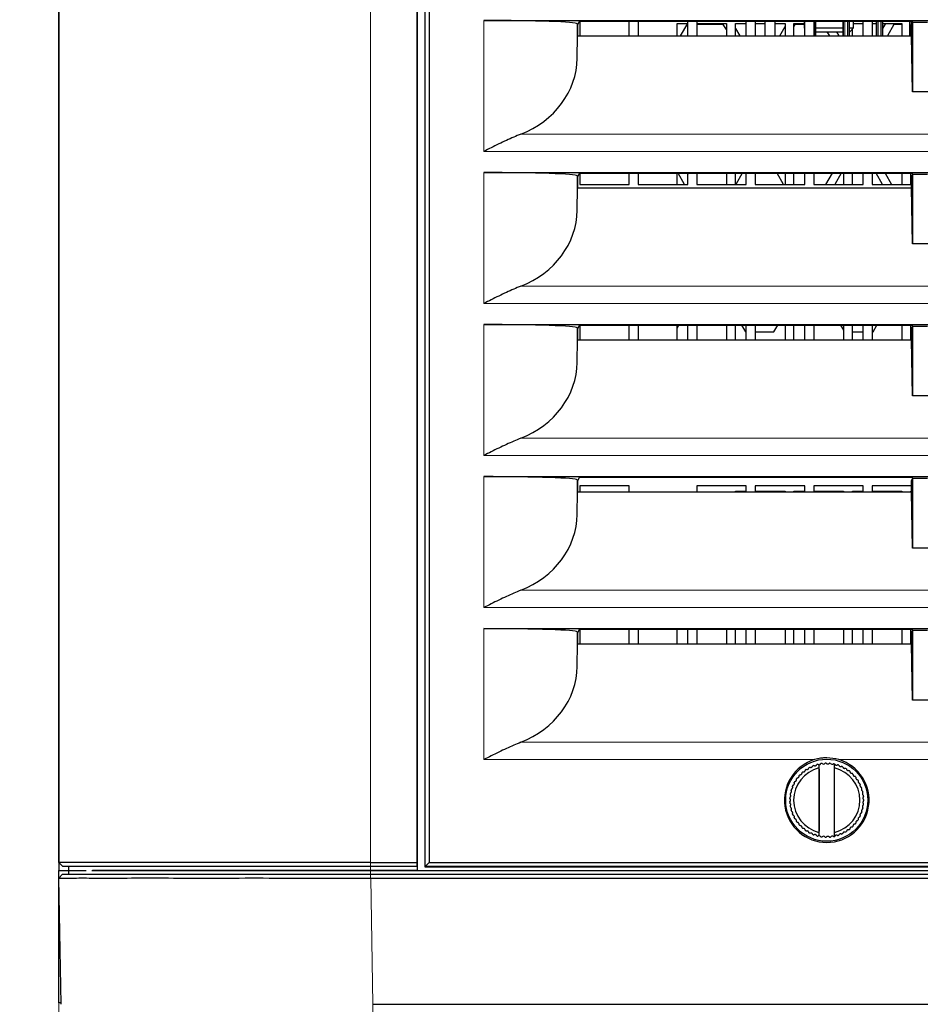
# Model space of a CAD drawing. Header units: millimetres. Extents: x 0 to 1118, y 0 to 864.
# Tile 61 of 117: x 487 to 510, y 432 to 457. Entities that reach past the tile are written whole.
import ezdxf

# ---------------------------------------------------------------- set-up
doc = ezdxf.new("R2010")
doc.units = ezdxf.units.MM
doc.styles.add('SLDTEXTSTYLE0', font='TXT', dxfattribs={"width": 0.75})
doc.dimstyles.new('SLDDIMSTYLE1', dxfattribs={"dimtxt": 3.175, "dimasz": 3.302, "dimexe": 0, "dimexo": 0.0625, "dimgap": 0.79375, "dimtad": 0, "dimtih": 1, "dimtoh": 1, "dimdec": 1, "dimlfac": 5, "dimrnd": 1e-09, "dimzin": 12, "dimdsep": 46, "dimtxsty": 'SLDTEXTSTYLE0', "dimsah": 1, "dimcen": 0.09, "dimadec": 0, "dimazin": 3, "dimtfac": 1, "dimtdec": 3, "dimtofl": 0, "dimtmove": 0, "dimatfit": 3, "dimfxl": 1, "dimfrac": 2, "dimtolj": 1, "dimtzin": 12, "dimarcsym": 0})
doc.dimstyles.new('SLDDIMSTYLE2', dxfattribs={"dimtxt": 3.175, "dimasz": 3.302, "dimexe": 0, "dimexo": 0.0625, "dimgap": 0.79375, "dimtad": 0, "dimtih": 1, "dimtoh": 1, "dimdec": 1, "dimlfac": 5, "dimrnd": 1e-09, "dimzin": 12, "dimdsep": 46, "dimtxsty": 'SLDTEXTSTYLE0', "dimsah": 1, "dimcen": 0.09, "dimadec": 0, "dimazin": 3, "dimtfac": 1, "dimtdec": 1, "dimtofl": 0, "dimtmove": 0, "dimatfit": 3, "dimfxl": 1, "dimfrac": 2, "dimtolj": 1, "dimtzin": 12, "dimarcsym": 0})

# ---------------------------------------------------------------- blocks, each defined once
blk = doc.blocks.new('_D_1')
at = {"color": 7, "linetype": 'Continuous', "lineweight": 0}
for p, q in [((556.166, 458.566), (556.166, 410.179)), ((488.345, 433.87), (488.345, 410.179)), ((525.09, 415.874), (524.122, 415.874)), ((524.122, 415.874), (524.122, 410.833)), ((535.647, 415.874), (536.614, 415.874)), ((536.614, 415.874), (536.614, 410.833)), ((488.345, 413.354), (511.953, 413.354)), ((556.166, 413.354), (538.227, 413.354)), ((524.122, 410.833), (525.09, 410.833)), ((536.614, 410.833), (535.647, 410.833))]:
    blk.add_line(p, q, dxfattribs=at)
at = {"color": 7, "linetype": 'Continuous', "lineweight": 18}
for points in [[(488.345, 413.354), (491.647, 412.846), (491.647, 413.862)], [(556.166, 413.354), (552.864, 413.862), (552.864, 412.846)]]:
    blk.add_solid(points, dxfattribs=at)
at = {"color": 7, "linetype": 'Continuous', "lineweight": 18, "char_height": 3.175, "attachment_point": 1, "style": 'SLDTEXTSTYLE0'}
for s, insert in [('339.1', (512.598, 414.926)), ('13.35', (525.09, 414.926))]:
    blk.add_mtext(s, dxfattribs=dict(at, insert=insert))
blk = doc.blocks.new('_D_4')
at = {"color": 7, "linetype": 'Continuous', "lineweight": 0}
for p, q in [((552.165, 471.44), (463.102, 471.44)), ((466.277, 471.44), (466.277, 454.364)), ((467.45, 453.719), (466.483, 453.719)), ((466.483, 453.719), (466.483, 448.679)), ((475.661, 453.719), (476.629, 453.719)), ((476.629, 453.719), (476.629, 448.679)), ((466.483, 448.679), (467.45, 448.679)), ((476.629, 448.679), (475.661, 448.679)), ((466.277, 420.94), (466.277, 448.034)), ((490.073, 420.94), (463.102, 420.94))]:
    blk.add_line(p, q, dxfattribs=at)
at = {"color": 7, "linetype": 'Continuous', "lineweight": 18}
for points in [[(466.277, 471.44), (465.769, 468.138), (466.785, 468.138)], [(466.277, 420.94), (466.785, 424.242), (465.769, 424.242)]]:
    blk.add_solid(points, dxfattribs=at)
at = {"color": 7, "linetype": 'Continuous', "lineweight": 18, "char_height": 3.175, "attachment_point": 1, "style": 'SLDTEXTSTYLE0'}
for s, insert in [('252.5', (454.959, 452.771)), ('9.94', (467.45, 452.771))]:
    blk.add_mtext(s, dxfattribs=dict(at, insert=insert))
blk = doc.blocks.new('_D_5')
at = {"color": 7, "linetype": 'Continuous', "lineweight": 0}
for p, q in [((569.843, 453.762), (569.843, 403.049)), ((488.345, 433.87), (488.345, 403.049)), ((534.197, 408.744), (533.23, 408.744)), ((533.23, 408.744), (533.23, 403.704)), ((544.754, 408.744), (545.722, 408.744)), ((545.722, 408.744), (545.722, 403.704)), ((488.345, 406.224), (521.06, 406.224)), ((569.843, 406.224), (547.335, 406.224)), ((533.23, 403.704), (534.197, 403.704)), ((545.722, 403.704), (544.754, 403.704))]:
    blk.add_line(p, q, dxfattribs=at)
at = {"color": 7, "linetype": 'Continuous', "lineweight": 18}
for points in [[(488.345, 406.224), (491.647, 405.716), (491.647, 406.732)], [(569.843, 406.224), (566.541, 406.732), (566.541, 405.716)]]:
    blk.add_solid(points, dxfattribs=at)
at = {"color": 7, "linetype": 'Continuous', "lineweight": 18, "char_height": 3.175, "attachment_point": 1, "style": 'SLDTEXTSTYLE0'}
for s, insert in [('407.5', (521.706, 407.797)), ('16.04', (534.197, 407.797))]:
    blk.add_mtext(s, dxfattribs=dict(at, insert=insert))

msp = doc.modelspace()

# ---------------------------------------------------------------- linework, layer by layer
at = {"color": 7, "linetype": 'Continuous', "lineweight": 25}
for p, q in [((488.3432, 493.9395), (488.3432, 434.9395)), ((497.538, 493.9395), (497.538, 434.9395)), ((497.7362, 493.8465), (497.7362, 435.0325)), ((497.7415, 435.0378), (497.7415, 493.8413)), ((488.3448, 435.1395), (488.3448, 493.7395)), ((497.531, 493.7395), (497.531, 435.1395)), ((497.845, 493.7377), (497.845, 435.1413)), ((499.2432, 456.7395), (540.8432, 456.7395)), ((501.6428, 456.6572), (501.654, 456.6347)), ((501.6986, 456.7239), (501.654, 456.6347)), ((501.6986, 456.7239), (510.2386, 456.7239)), ((501.7082, 456.7239), (501.7082, 456.3481)), ((502.9782, 456.3481), (502.9782, 456.7239)), ((503.2082, 456.7239), (503.2082, 456.3481)), ((504.2032, 456.6643), (504.4782, 456.6643)), ((504.2032, 456.3481), (504.2032, 456.6643)), ((504.2958, 456.3481), (504.4782, 456.664)), ((504.4782, 456.3481), (504.4782, 456.7239)), ((504.7082, 456.7239), (504.7082, 456.3481)), ((504.7082, 456.6643), (505.4732, 456.6643)), ((505.4732, 456.6643), (505.4732, 456.3481)), ((505.7032, 456.3481), (505.7032, 456.6643)), ((505.7032, 456.6643), (505.9782, 456.6643)), ((505.9782, 456.3481), (505.9782, 456.7239)), ((506.2082, 456.7239), (506.2082, 456.3481)), ((506.2082, 456.6643), (506.4569, 456.6643)), ((506.4569, 456.7239), (506.4569, 456.3481)), ((506.7149, 456.7239), (506.7149, 456.3481)), ((506.7149, 456.6643), (506.9732, 456.6643)), ((506.9732, 456.6643), (506.9732, 456.3481)), ((507.2032, 456.6643), (507.4632, 456.6643)), ((507.2032, 456.3481), (507.2032, 456.6643)), ((507.4632, 456.7239), (507.4632, 456.5483)), ((507.4782, 456.3481), (507.4782, 456.7239)), ((507.7082, 456.7239), (507.7082, 456.3481)), ((507.7664, 456.3481), (507.7664, 456.7239)), ((508.454, 456.7239), (508.454, 456.3481)), ((508.624, 456.3481), (508.624, 456.7239)), ((508.7332, 456.5483), (508.7332, 456.7239)), ((508.7332, 456.6643), (508.9782, 456.6643)), ((508.9782, 456.3481), (508.9782, 456.7239)), ((509.2082, 456.7239), (509.2082, 456.3481)), ((509.2082, 456.6643), (509.3116, 456.6643)), ((509.3116, 456.7239), (509.3116, 456.3481)), ((509.4816, 456.3481), (509.4816, 456.7239)), ((509.4816, 456.6643), (509.9732, 456.6643)), ((509.4816, 456.5313), (509.5584, 456.6643)), ((509.9732, 456.6643), (509.9732, 456.3481)), ((510.1692, 456.7239), (510.1692, 456.3481)), ((510.2153, 456.6347), (510.2432, 456.6906)), ((510.2386, 456.7239), (510.2553, 456.6906)), ((510.2553, 456.6906), (510.2432, 456.6906)), ((510.2432, 456.6906), (510.2432, 454.9075)), ((510.6311, 456.6906), (510.2553, 456.6906)), ((501.654, 456.6347), (501.654, 456.3481)), ((505.3892, 456.6335), (504.7082, 456.6335)), ((505.4732, 456.5101), (505.3892, 456.6335)), ((505.7032, 456.5341), (505.8106, 456.3481)), ((506.8358, 456.3481), (506.9732, 456.5861)), ((507.2266, 456.6335), (507.2032, 456.593)), ((507.4632, 456.6335), (507.2266, 456.6335)), ((507.4632, 456.5483), (507.4782, 456.5333)), ((507.4632, 456.5483), (507.4782, 456.5483)), ((507.7664, 456.5483), (508.454, 456.5483)), ((507.7664, 456.4483), (508.454, 456.4483)), ((508.1234, 456.3481), (508.0552, 456.4483)), ((508.2927, 456.4483), (508.3506, 456.3481)), ((508.624, 456.5483), (508.7332, 456.5483)), ((508.624, 456.4483), (508.6332, 456.4483)), ((508.6332, 456.4483), (508.7332, 456.5483)), ((508.7032, 456.3481), (508.7032, 456.5183)), ((509.7666, 456.6335), (509.6018, 456.3481)), ((509.9732, 456.6335), (509.7666, 456.6335)), ((510.2153, 456.3481), (510.2153, 456.6347)), ((501.6428, 455.7701), (501.654, 456.3481)), ((501.654, 456.3481), (510.2153, 456.3481)), ((510.2432, 454.9075), (510.2153, 456.3481)), ((510.6432, 454.9075), (510.2432, 454.9075)), ((499.2432, 452.8395), (540.8432, 452.8395)), ((501.6428, 452.7572), (501.654, 452.7347)), ((501.6986, 452.8239), (501.654, 452.7347)), ((501.654, 452.7347), (501.654, 452.4481)), ((501.6986, 452.8239), (510.2386, 452.8239)), ((501.7082, 452.8239), (501.7082, 452.5333)), ((502.9782, 452.5333), (502.9782, 452.8239)), ((503.2082, 452.8239), (503.2082, 452.5333)), ((504.2032, 452.5333), (504.2032, 452.8239)), ((504.3969, 452.5333), (504.2291, 452.8239)), ((504.4577, 452.8239), (504.4782, 452.7885)), ((504.4782, 452.5333), (504.4782, 452.8239)), ((504.7082, 452.8239), (504.7082, 452.5333)), ((505.4732, 452.8239), (505.4732, 452.5333)), ((505.7032, 452.5333), (505.7032, 452.8239)), ((505.8773, 452.8239), (505.7095, 452.5333)), ((505.9782, 452.5333), (505.9782, 452.8239)), ((506.2082, 452.8239), (506.2082, 452.5333)), ((506.9369, 452.5333), (506.7691, 452.8239)), ((506.9732, 452.8239), (506.9732, 452.5333)), ((507.2032, 452.5333), (507.2032, 452.8239)), ((507.4782, 452.5333), (507.4782, 452.8239)), ((507.7082, 452.8239), (507.7082, 452.5333)), ((508.0209, 452.5333), (508.1887, 452.8239)), ((508.4173, 452.8239), (508.2495, 452.5333)), ((508.4732, 452.8239), (508.4732, 452.5333)), ((508.7032, 452.5333), (508.7032, 452.8239)), ((508.9782, 452.5333), (508.9782, 452.8239)), ((509.2082, 452.8239), (509.2082, 452.5333)), ((509.4769, 452.5333), (509.3091, 452.8239)), ((509.5377, 452.8239), (509.7055, 452.5333)), ((509.9732, 452.8239), (509.9732, 452.5333)), ((510.2032, 452.5333), (510.2032, 452.8239)), ((510.2153, 452.7347), (510.2432, 452.7906)), ((510.2153, 452.4481), (510.2153, 452.7347)), ((510.2386, 452.8239), (510.2553, 452.7906)), ((510.2432, 452.7906), (510.2432, 451.0075)), ((510.2553, 452.7906), (510.2432, 452.7906)), ((510.6311, 452.7906), (510.2553, 452.7906)), ((501.6428, 451.8701), (501.654, 452.4481)), ((501.654, 452.4481), (510.2153, 452.4481)), ((501.7082, 452.5333), (502.9782, 452.5333)), ((503.2082, 452.5333), (504.4782, 452.5333)), ((504.7082, 452.5333), (505.9782, 452.5333)), ((506.2082, 452.5333), (507.4782, 452.5333)), ((507.7082, 452.5333), (508.9782, 452.5333)), ((509.2082, 452.5333), (510.2153, 452.5333)), ((510.2432, 451.0075), (510.2153, 452.4481)), ((510.6432, 451.0075), (510.2432, 451.0075)), ((499.2432, 448.9395), (540.8432, 448.9395)), ((501.6428, 448.8572), (501.654, 448.8347)), ((501.6986, 448.9239), (501.654, 448.8347)), ((501.654, 448.8347), (501.654, 448.5481)), ((501.6986, 448.9239), (510.2386, 448.9239)), ((501.7082, 448.9239), (501.7082, 448.5481)), ((502.9782, 448.5481), (502.9782, 448.9239)), ((503.2082, 448.9239), (503.2082, 448.5481)), ((504.2032, 448.5481), (504.2032, 448.9239)), ((504.2032, 448.8477), (504.2472, 448.9239)), ((504.4782, 448.5481), (504.4782, 448.9239)), ((504.7082, 448.9239), (504.7082, 448.5481)), ((505.4732, 448.9239), (505.4732, 448.5481)), ((505.7032, 448.5481), (505.7032, 448.9239)), ((505.8592, 448.9239), (505.9566, 448.7552)), ((505.9782, 448.5481), (505.9782, 448.9239)), ((506.2082, 448.9239), (506.2082, 448.5481)), ((506.6898, 448.7552), (506.7872, 448.9239)), ((506.9732, 448.9239), (506.9732, 448.5481)), ((507.2032, 448.5481), (507.2032, 448.9239)), ((507.4782, 448.5481), (507.4782, 448.9239)), ((507.7082, 448.9239), (507.7082, 448.5481)), ((508.3992, 448.9239), (508.4732, 448.7957)), ((508.4732, 448.9239), (508.4732, 448.5481)), ((508.7032, 448.5481), (508.7032, 448.9239)), ((508.9782, 448.5481), (508.9782, 448.9239)), ((509.2082, 448.9239), (509.2082, 448.5481)), ((509.2298, 448.7552), (509.3272, 448.9239)), ((509.9732, 448.9239), (509.9732, 448.5481)), ((510.2032, 448.5481), (510.2032, 448.9239)), ((510.2153, 448.8347), (510.2432, 448.8906)), ((510.2153, 448.5481), (510.2153, 448.8347)), ((510.2386, 448.9239), (510.2553, 448.8906)), ((510.2432, 448.8906), (510.2432, 447.1075)), ((510.2553, 448.8906), (510.2432, 448.8906)), ((510.6311, 448.8906), (510.2553, 448.8906)), ((505.9566, 448.7552), (505.9782, 448.7552)), ((506.2082, 448.7552), (506.6898, 448.7552)), ((508.7032, 448.7552), (508.9782, 448.7552)), ((509.2082, 448.7552), (509.2298, 448.7552)), ((501.6428, 447.9701), (501.654, 448.5481)), ((501.654, 448.5481), (510.2153, 448.5481)), ((510.2432, 447.1075), (510.2153, 448.5481)), ((510.6432, 447.1075), (510.2432, 447.1075)), ((499.2432, 445.0395), (540.8432, 445.0395)), ((501.6986, 445.0239), (501.654, 444.9347)), ((501.6986, 445.0239), (510.2386, 445.0239)), ((510.2386, 445.0239), (510.2553, 444.9906)), ((501.6428, 444.9572), (501.654, 444.9347)), ((501.654, 444.9347), (501.654, 444.6481)), ((501.7082, 444.8033), (501.7082, 444.6481)), ((502.9782, 444.8033), (501.7082, 444.8033)), ((502.9782, 444.6481), (502.9782, 444.8033)), ((505.9782, 444.8033), (504.7082, 444.8033)), ((504.7082, 444.8033), (504.7082, 444.6481)), ((505.9782, 444.6481), (505.9782, 444.8033)), ((507.4782, 444.8033), (506.2082, 444.8033)), ((506.2082, 444.8033), (506.2082, 444.6481)), ((507.4782, 444.6481), (507.4782, 444.8033)), ((508.9782, 444.8033), (507.7082, 444.8033)), ((507.7082, 444.8033), (507.7082, 444.6481)), ((508.9782, 444.6481), (508.9782, 444.8033)), ((510.2153, 444.8033), (509.2082, 444.8033)), ((509.2082, 444.8033), (509.2082, 444.6481)), ((510.2153, 444.9347), (510.2432, 444.9906)), ((510.2153, 444.6481), (510.2153, 444.9347)), ((510.2553, 444.9906), (510.2432, 444.9906)), ((510.2432, 444.9906), (510.2432, 443.2075)), ((510.6311, 444.9906), (510.2553, 444.9906)), ((501.6428, 444.0701), (501.654, 444.6481)), ((501.654, 444.6481), (510.2153, 444.6481)), ((505.7032, 444.6643), (505.9782, 444.6643)), ((505.7032, 444.6481), (505.7032, 444.6643)), ((506.2082, 444.6643), (506.9732, 444.6643)), ((506.9732, 444.6643), (506.9732, 444.6481)), ((507.2032, 444.6643), (507.4782, 444.6643)), ((507.2032, 444.6481), (507.2032, 444.6643)), ((507.7082, 444.6643), (508.4732, 444.6643)), ((508.4732, 444.6643), (508.4732, 444.6481)), ((508.7032, 444.6643), (508.9782, 444.6643)), ((508.7032, 444.6481), (508.7032, 444.6643)), ((509.2082, 444.6643), (509.9732, 444.6643)), ((509.9732, 444.6643), (509.9732, 444.6481)), ((510.2032, 444.6643), (510.2153, 444.6643)), ((510.2032, 444.6481), (510.2032, 444.6643)), ((510.2432, 443.2075), (510.2153, 444.6481)), ((510.6432, 443.2075), (510.2432, 443.2075)), ((499.2432, 441.1395), (540.8432, 441.1395)), ((501.6428, 441.0572), (501.654, 441.0347)), ((501.6986, 441.1239), (501.654, 441.0347)), ((501.654, 441.0347), (501.654, 440.7481)), ((501.6986, 441.1239), (510.2386, 441.1239)), ((501.7082, 441.1239), (501.7082, 440.7481)), ((502.9782, 440.7481), (502.9782, 441.1239)), ((503.2082, 441.1239), (503.2082, 440.7481)), ((504.2032, 440.7481), (504.2032, 441.1239)), ((504.4782, 440.7481), (504.4782, 441.1239)), ((504.7082, 441.1239), (504.7082, 440.7481)), ((505.4732, 441.1239), (505.4732, 440.7481)), ((505.7032, 440.7481), (505.7032, 441.1239)), ((505.9782, 440.7481), (505.9782, 441.1239)), ((506.2082, 441.1239), (506.2082, 440.7481)), ((506.9732, 441.1239), (506.9732, 440.7481)), ((507.2032, 440.7481), (507.2032, 441.1239)), ((507.4782, 440.7481), (507.4782, 441.1239)), ((507.7082, 441.1239), (507.7082, 440.7481)), ((508.4732, 441.1239), (508.4732, 440.7481)), ((508.7032, 440.7481), (508.7032, 441.1239)), ((508.9782, 440.7481), (508.9782, 441.1239)), ((509.2082, 441.1239), (509.2082, 440.7481)), ((509.9732, 441.1239), (509.9732, 440.7481)), ((510.2032, 440.7481), (510.2032, 441.1239)), ((510.2153, 441.0347), (510.2432, 441.0906)), ((510.2153, 440.7481), (510.2153, 441.0347)), ((510.2386, 441.1239), (510.2553, 441.0906)), ((510.2432, 441.0906), (510.2432, 439.3075)), ((510.2553, 441.0906), (510.2432, 441.0906)), ((510.6311, 441.0906), (510.2553, 441.0906)), ((501.6428, 440.1701), (501.654, 440.7481)), ((501.654, 440.7481), (510.2153, 440.7481)), ((510.2432, 439.3075), (510.2153, 440.7481)), ((510.6432, 439.3075), (510.2432, 439.3075)), ((507.8432, 437.6503), (507.8432, 437.5656)), ((507.8432, 437.5656), (507.8432, 435.9134)), ((508.2432, 437.5656), (508.2432, 437.6682)), ((508.2432, 435.9134), (508.2432, 437.5656)), ((507.8432, 435.9134), (507.8432, 435.8287)), ((508.2432, 435.8108), (508.2432, 435.9134)), ((488.3432, 434.9395), (489.0432, 434.9334)), ((488.3432, 431.5395), (488.3432, 434.9395)), ((488.3448, 435.1395), (488.4449, 435.0395)), ((488.5932, 434.9395), (488.5915, 434.8395)), ((496.342, 435.1395), (497.531, 435.1395)), ((497.5327, 435.0395), (496.342, 435.0395)), ((496.342, 434.9395), (543.5926, 434.9395)), ((497.5353, 434.9395), (496.342, 434.9395)), ((497.531, 435.1395), (497.5327, 435.0395)), ((497.5353, 435.0395), (497.5327, 435.0395)), ((497.5353, 435.0395), (497.5353, 434.9395)), ((497.7362, 435.0325), (497.7415, 435.0378)), ((497.7362, 435.0325), (542.3502, 435.0325)), ((497.845, 435.1413), (497.7415, 435.0378)), ((542.3449, 435.0378), (497.7415, 435.0378)), ((497.845, 435.1413), (542.2414, 435.1413)), ((488.4432, 434.8395), (488.3466, 434.7429)), ((488.4032, 431.5036), (488.3466, 434.7429)), ((496.342, 434.8395), (543.5926, 434.8395)), ((496.3454, 434.7429), (543.5926, 434.7429)), ((488.4026, 431.5385), (488.3432, 431.5395)), ((496.402, 431.5036), (543.6017, 431.5036))]:
    msp.add_line(p, q, dxfattribs=at)
at = {"color": 7, "linetype": 'Continuous', "lineweight": 18}
for p, q in [((496.342, 493.7395), (496.342, 435.1395)), ((499.2432, 456.7395), (499.2432, 453.3798)), ((501.6428, 456.6572), (501.6428, 455.7701)), ((507.7173, 456.7239), (507.7173, 456.3481)), ((507.7495, 456.7239), (507.7495, 456.3481)), ((508.4709, 456.7239), (508.4709, 456.3481)), ((508.5031, 456.3481), (508.5031, 456.7239)), ((508.5749, 456.7239), (508.5749, 456.3481)), ((508.6071, 456.7239), (508.6071, 456.3481)), ((509.3285, 456.7239), (509.3285, 456.3481)), ((509.3607, 456.3481), (509.3607, 456.7239)), ((509.4325, 456.7239), (509.4325, 456.3481)), ((509.4647, 456.7239), (509.4647, 456.3481)), ((510.1861, 456.7239), (510.1861, 456.3481)), ((510.2183, 456.6409), (510.2183, 456.7239)), ((500.199, 453.8256), (539.8874, 453.8256)), ((499.2432, 453.3798), (540.8432, 453.3798)), ((499.2432, 452.8395), (499.2432, 449.4798)), ((501.6428, 452.7572), (501.6428, 451.8701)), ((500.199, 449.9256), (539.8874, 449.9256)), ((499.2432, 449.4798), (540.8432, 449.4798)), ((499.2432, 448.9395), (499.2432, 445.5798)), ((501.6428, 448.8572), (501.6428, 447.9701)), ((500.199, 446.0256), (539.8874, 446.0256)), ((499.2432, 445.5798), (540.8432, 445.5798)), ((499.2432, 445.0395), (499.2432, 441.6798)), ((501.6428, 444.9572), (501.6428, 444.0701)), ((500.199, 442.1256), (539.8874, 442.1256)), ((499.2432, 441.6798), (540.8432, 441.6798)), ((499.2432, 441.1395), (499.2432, 437.7798)), ((501.6428, 441.0572), (501.6428, 440.1701)), ((500.199, 438.2256), (539.8874, 438.2256)), ((499.2432, 437.7798), (507.7329, 437.7798)), ((508.3535, 437.7798), (531.7329, 437.7798)), ((507.8532, 437.5321), (507.8532, 435.9469)), ((508.2332, 435.9469), (508.2332, 437.5321)), ((496.342, 435.0395), (496.342, 435.1395)), ((496.342, 434.9395), (496.342, 435.0395)), ((496.342, 434.9395), (496.342, 434.8395)), ((496.342, 434.8395), (496.342, 434.7429)), ((496.3454, 434.7429), (496.402, 431.5036)), ((496.402, 431.5036), (496.402, 429.6498))]:
    msp.add_line(p, q, dxfattribs=at)
at = {"color": 7, "linetype": 'Continuous', "lineweight": 25, "flags": 128}
msp.add_lwpolyline([(488.5934, 435.0395), (488.5934, 435.0145), (488.5934, 434.9895), (488.5934, 434.9395)], dxfattribs=at)
at = {"color": 7, "linetype": 'Continuous', "lineweight": 25}
msp.add_circle((508.0432, 436.7395), 1.0524, dxfattribs=at)
for centre, radius, start, end in [((508.0432, 436.7395), 1.0855, 106.60837, 73.39163), ((508.0432, 436.7395), 0.85, 103.60896, 256.39104), ((508.0432, 436.7395), 0.95, 130.01178, 131.80641), ((508.0432, 436.7395), 0.95, 123.46632, 125.26095), ((508.0432, 436.7395), 0.95, 116.92087, 118.7155), ((508.0432, 436.7395), 0.95, 110.37541, 112.17004), ((508.0432, 436.7395), 0.95, 103.82996, 105.62459), ((507.8486, 437.7), 0.05, 275.30015, 333.40617), ((508.0432, 436.7395), 0.95, 97.2845, 99.07913), ((507.9593, 437.7159), 0.05, 222.95746, 326.86072), ((508.0432, 436.7395), 0.95, 90.73905, 92.53368), ((508.0712, 437.7191), 0.05, 216.41201, 320.31526), ((508.0432, 436.7395), 0.95, 84.19359, 85.98822), ((508.1827, 437.7095), 0.05, 209.86655, 313.76981), ((508.0432, 436.7395), 0.95, 78.46304, 79.44277), ((508.0432, 436.7395), 0.95, 77.64814, 77.8468), ((508.0432, 436.7395), 0.85, 283.60896, 76.39104), ((508.0432, 436.7395), 0.95, 71.10268, 72.89732), ((508.0432, 436.7395), 0.95, 64.55723, 66.35186), ((508.0432, 436.7395), 0.95, 58.01178, 59.80641), ((508.0432, 436.7395), 0.95, 51.46632, 53.26095), ((508.0432, 436.7395), 0.95, 149.64814, 151.44277), ((508.0432, 436.7395), 0.95, 143.10268, 144.89732), ((508.0432, 436.7395), 0.95, 136.55723, 138.35186), ((508.0432, 436.7395), 0.95, 44.92087, 46.7155), ((508.0432, 436.7395), 0.95, 38.37541, 40.17004), ((508.0432, 436.7395), 0.95, 31.82996, 33.62459), ((508.0432, 436.7395), 0.95, 162.73905, 164.53368), ((508.0432, 436.7395), 0.95, 156.19359, 157.98822), ((508.0432, 436.7395), 0.95, 25.2845, 27.07913), ((508.0432, 436.7395), 0.95, 18.73905, 20.53368), ((508.0432, 436.7395), 0.95, 12.19359, 13.98822), ((508.0432, 436.7395), 0.95, 175.82996, 177.62459), ((508.0432, 436.7395), 0.95, 182.37541, 184.17004), ((508.0432, 436.7395), 0.95, 169.2845, 171.07913), ((508.0432, 436.7395), 0.95, 5.64814, 7.44277), ((508.0432, 436.7395), 0.95, 359.10268, 0.89732), ((508.0432, 436.7395), 0.95, 188.92087, 190.7155), ((508.0432, 436.7395), 0.95, 195.46632, 197.26095), ((508.0432, 436.7395), 0.95, 339.46632, 341.26095), ((508.0432, 436.7395), 0.95, 346.01178, 347.80641), ((508.0432, 436.7395), 0.95, 352.55723, 354.35186), ((508.0432, 436.7395), 0.95, 202.01178, 203.80641), ((508.0432, 436.7395), 0.95, 208.55723, 210.35186), ((508.0432, 436.7395), 0.95, 215.10268, 216.89732), ((508.0432, 436.7395), 0.95, 326.37541, 328.17004), ((508.0432, 436.7395), 0.95, 332.92087, 334.7155), ((508.0432, 436.7395), 0.95, 221.64814, 223.44277), ((508.0432, 436.7395), 0.95, 228.19359, 229.98822), ((508.0432, 436.7395), 0.95, 234.73905, 236.53368), ((508.0432, 436.7395), 0.95, 300.19359, 301.98822), ((508.0432, 436.7395), 0.95, 306.73905, 308.53368), ((508.0432, 436.7395), 0.95, 313.2845, 315.07913), ((508.0432, 436.7395), 0.95, 319.82996, 321.62459), ((508.0432, 436.7395), 0.95, 241.2845, 243.07913), ((508.0432, 436.7395), 0.95, 247.82996, 249.62459), ((508.0432, 436.7395), 0.95, 254.37541, 256.17004), ((507.8486, 435.779), 0.05, 26.59383, 84.69985), ((508.0432, 436.7395), 0.95, 260.92087, 262.7155), ((507.9593, 435.7631), 0.05, 33.13928, 137.04254), ((508.0432, 436.7395), 0.95, 267.46632, 269.26095), ((508.0712, 435.7599), 0.05, 39.68474, 143.58799), ((508.0432, 436.7395), 0.95, 274.01178, 275.80641), ((508.1827, 435.7695), 0.05, 46.23019, 150.13345), ((508.0432, 436.7395), 0.95, 280.55723, 281.53696), ((508.0432, 436.7395), 0.95, 282.1532, 282.35186), ((508.0432, 436.7395), 0.95, 287.10268, 288.89732), ((508.0432, 436.7395), 0.95, 293.64814, 295.44277)]:
    msp.add_arc(centre, radius, start, end, dxfattribs=at)
for centre, major_axis, ratio, start_param, end_param in [((499.2432, 456.6557), (2.4, 0), 0.0349208, 0.0174533, 1.5707963), ((499.2432, 455.8079), (2.4, 0), 0.900404, 5.1219828, 6.265732), ((499.2432, 452.7557), (2.4, 0), 0.0349208, 0.0174533, 1.5707963), ((499.2432, 451.9079), (2.4, 0), 0.900404, 5.1219828, 6.265732), ((499.2432, 448.8557), (2.4, 0), 0.0349208, 0.0174533, 1.5707963), ((499.2432, 448.0079), (2.4, 0), 0.900404, 5.1219828, 6.265732), ((499.2432, 444.9557), (2.4, 0), 0.0349208, 0.0174533, 1.5707963), ((499.2432, 444.1079), (2.4, 0), 0.900404, 5.1219828, 6.265732), ((499.2432, 441.0557), (2.4, 0), 0.0349208, 0.0174533, 1.5707963), ((499.2432, 440.2079), (2.4, 0), 0.900404, 5.1219828, 6.265732), ((496.2106, 442.6069), (7.4444, -3.0077), 0.9760362, 5.1044308, 5.1048596)]:
    msp.add_ellipse(centre, major_axis=major_axis, ratio=ratio, start_param=start_param, end_param=end_param, dxfattribs=at)
for points, knots in [([(500.199, 453.8256), (500.075, 453.7736), (499.8236, 453.6681), (499.5032, 453.5095), (499.3086, 453.4124), (499.2445, 453.3804), (499.2432, 453.3798)], [0, 0, 0, 0, 0.3949258, 0.8008272, 0.9959394, 1, 1, 1, 1]), ([(500.199, 449.9256), (500.075, 449.8736), (499.8236, 449.7681), (499.5032, 449.6095), (499.3086, 449.5124), (499.2445, 449.4804), (499.2432, 449.4798)], [0, 0, 0, 0, 0.3949258, 0.8008272, 0.9959394, 1, 1, 1, 1]), ([(500.199, 446.0256), (500.075, 445.9736), (499.8236, 445.8681), (499.5032, 445.7095), (499.3086, 445.6124), (499.2445, 445.5804), (499.2432, 445.5798)], [0, 0, 0, 0, 0.3949258, 0.8008272, 0.9959394, 1, 1, 1, 1]), ([(500.199, 442.1256), (500.075, 442.0736), (499.8236, 441.9681), (499.5032, 441.8095), (499.3086, 441.7124), (499.2445, 441.6804), (499.2432, 441.6798)], [0, 0, 0, 0, 0.3949258, 0.8008272, 0.9959394, 1, 1, 1, 1]), ([(500.199, 438.2256), (500.075, 438.1736), (499.8236, 438.0681), (499.5032, 437.9095), (499.3086, 437.8124), (499.2445, 437.7804), (499.2432, 437.7798)], [0, 0, 0, 0, 0.3949258, 0.8008272, 0.9959394, 1, 1, 1, 1]), ([(508.3535, 437.7798), (508.2503, 437.8021), (508.1297, 437.8283), (507.9727, 437.8235), (507.8682, 437.8142), (507.7838, 437.7927), (507.7329, 437.7798)], [0, 0, 0, 0, 0.50021, 0.5847081, 0.7497157, 1, 1, 1, 1]), ([(507.3534, 437.3928), (507.3588, 437.3925), (507.3681, 437.392), (507.3819, 437.3967), (507.3928, 437.4037), (507.4011, 437.4127), (507.4074, 437.4242), (507.4105, 437.4363), (507.4101, 437.4441), (507.4099, 437.4476)], [0, 0, 0, 0, 0.1999987, 0.3441753, 0.4654556, 0.587046, 0.703013, 0.8683664, 1, 1, 1, 1]), ([(507.4324, 437.4671), (507.4377, 437.4662), (507.4469, 437.4647), (507.4611, 437.4678), (507.4727, 437.4735), (507.482, 437.4815), (507.4896, 437.4922), (507.494, 437.5038), (507.4945, 437.5117), (507.4948, 437.5152)], [0, 0, 0, 0, 0.1999987, 0.3441753, 0.4654556, 0.587046, 0.703013, 0.8683664, 1, 1, 1, 1]), ([(507.5193, 437.532), (507.5245, 437.5305), (507.5334, 437.528), (507.5479, 437.5294), (507.5601, 437.5337), (507.5703, 437.5407), (507.579, 437.5504), (507.5847, 437.5615), (507.5861, 437.5692), (507.5868, 437.5727)], [0, 0, 0, 0, 0.1999987, 0.3441753, 0.4654556, 0.587046, 0.703013, 0.8683664, 1, 1, 1, 1]), ([(507.6131, 437.5866), (507.6181, 437.5845), (507.6266, 437.5809), (507.6412, 437.5807), (507.6538, 437.5836), (507.6647, 437.5894), (507.6745, 437.598), (507.6814, 437.6084), (507.6837, 437.6159), (507.6847, 437.6193)], [0, 0, 0, 0, 0.1999987, 0.3441753, 0.4654556, 0.587046, 0.703013, 0.8683664, 1, 1, 1, 1]), ([(507.7124, 437.6301), (507.7172, 437.6274), (507.7253, 437.6229), (507.7397, 437.621), (507.7526, 437.6225), (507.764, 437.627), (507.7748, 437.6345), (507.7828, 437.6439), (507.7859, 437.6512), (507.7873, 437.6544)], [0, 0, 0, 0, 0.1999987, 0.3441753, 0.4654556, 0.587046, 0.703013, 0.8683664, 1, 1, 1, 1]), ([(507.8161, 437.662), (507.8205, 437.6587), (507.828, 437.6532), (507.8387, 437.6511), (507.8432, 437.6503)], [0, 0, 0, 0, 0.5794574, 1, 1, 1, 1]), ([(508.2464, 437.6675), (508.249, 437.6628), (508.2533, 437.6546), (508.2645, 437.6452), (508.2761, 437.6395), (508.2881, 437.637), (508.3012, 437.6375), (508.3131, 437.6412), (508.3197, 437.6456), (508.3226, 437.6475)], [0, 0, 0, 0, 0.1999987, 0.3441753, 0.4654556, 0.587046, 0.703013, 0.8683664, 1, 1, 1, 1]), ([(508.3509, 437.6383), (508.3529, 437.6333), (508.3563, 437.6247), (508.3663, 437.614), (508.3772, 437.6071), (508.3889, 437.6032), (508.4019, 437.6023), (508.4141, 437.6045), (508.4212, 437.6081), (508.4243, 437.6097)], [0, 0, 0, 0, 0.1999987, 0.3441753, 0.4654556, 0.587046, 0.703013, 0.8683664, 1, 1, 1, 1]), ([(508.4513, 437.5974), (508.4527, 437.5922), (508.4551, 437.5832), (508.4638, 437.5715), (508.4739, 437.5633), (508.4851, 437.5582), (508.4979, 437.5557), (508.5103, 437.5566), (508.5177, 437.5594), (508.521, 437.5606)], [0, 0, 0, 0, 0.1999987, 0.3441753, 0.4654556, 0.587046, 0.703013, 0.8683664, 1, 1, 1, 1]), ([(508.5465, 437.5453), (508.5473, 437.5399), (508.5486, 437.5307), (508.5559, 437.5181), (508.565, 437.5089), (508.5755, 437.5025), (508.588, 437.4986), (508.6004, 437.498), (508.6081, 437.4999), (508.6115, 437.5008)], [0, 0, 0, 0, 0.1999987, 0.3441753, 0.4654556, 0.587046, 0.703013, 0.8683664, 1, 1, 1, 1]), ([(508.635, 437.4826), (508.6352, 437.4772), (508.6355, 437.468), (508.6413, 437.4546), (508.6493, 437.4444), (508.659, 437.4368), (508.671, 437.4315), (508.6832, 437.4295), (508.6911, 437.4306), (508.6945, 437.4311)], [0, 0, 0, 0, 0.1999987, 0.3441753, 0.4654556, 0.587046, 0.703013, 0.8683664, 1, 1, 1, 1]), ([(507.174, 437.123), (507.1792, 437.1245), (507.1881, 437.1272), (507.1995, 437.1362), (507.2074, 437.1465), (507.2122, 437.1578), (507.2143, 437.1707), (507.2131, 437.1831), (507.2101, 437.1904), (507.2088, 437.1936)], [0, 0, 0, 0, 0.1999987, 0.3441753, 0.4654556, 0.587046, 0.703013, 0.8683664, 1, 1, 1, 1]), ([(507.2234, 437.2196), (507.2287, 437.2205), (507.2379, 437.2221), (507.2502, 437.2298), (507.2592, 437.2391), (507.2653, 437.2498), (507.2689, 437.2624), (507.2691, 437.2748), (507.2669, 437.2824), (507.266, 437.2858)], [0, 0, 0, 0, 0.1999987, 0.3441753, 0.4654556, 0.587046, 0.703013, 0.8683664, 1, 1, 1, 1]), ([(507.2835, 437.3099), (507.2889, 437.3102), (507.2981, 437.3108), (507.3113, 437.317), (507.3213, 437.3252), (507.3286, 437.3352), (507.3335, 437.3473), (507.3352, 437.3596), (507.3339, 437.3674), (507.3333, 437.3708)], [0, 0, 0, 0, 0.1999987, 0.3441753, 0.4654556, 0.587046, 0.703013, 0.8683664, 1, 1, 1, 1]), ([(508.7159, 437.4103), (508.7154, 437.405), (508.7147, 437.3957), (508.719, 437.3818), (508.7257, 437.3707), (508.7345, 437.3621), (508.7458, 437.3555), (508.7577, 437.3521), (508.7656, 437.3522), (508.7691, 437.3523)], [0, 0, 0, 0, 0.1999987, 0.3441753, 0.4654556, 0.587046, 0.703013, 0.8683664, 1, 1, 1, 1]), ([(508.788, 437.3293), (508.7869, 437.324), (508.7851, 437.3149), (508.7878, 437.3005), (508.7932, 437.2888), (508.8009, 437.2792), (508.8114, 437.2714), (508.8229, 437.2666), (508.8308, 437.2659), (508.8342, 437.2656)], [0, 0, 0, 0, 0.1999987, 0.3441753, 0.4654556, 0.587046, 0.703013, 0.8683664, 1, 1, 1, 1]), ([(508.8503, 437.2405), (508.8487, 437.2354), (508.8459, 437.2265), (508.8469, 437.212), (508.8509, 437.1997), (508.8575, 437.1894), (508.867, 437.1803), (508.8779, 437.1743), (508.8856, 437.1727), (508.8891, 437.172)], [0, 0, 0, 0, 0.1999987, 0.3441753, 0.4654556, 0.587046, 0.703013, 0.8683664, 1, 1, 1, 1]), ([(507.1098, 436.9161), (507.1144, 436.9188), (507.1225, 436.9234), (507.1316, 436.9348), (507.1369, 436.9466), (507.1391, 436.9587), (507.1382, 436.9718), (507.1342, 436.9836), (507.1296, 436.99), (507.1276, 436.9928)], [0, 0, 0, 0, 0.1999987, 0.3441753, 0.4654556, 0.587046, 0.703013, 0.8683664, 1, 1, 1, 1]), ([(507.136, 437.0214), (507.1409, 437.0235), (507.1495, 437.0272), (507.1598, 437.0375), (507.1665, 437.0486), (507.17, 437.0604), (507.1706, 437.0734), (507.168, 437.0856), (507.1641, 437.0925), (507.1624, 437.0956)], [0, 0, 0, 0, 0.1999987, 0.3441753, 0.4654556, 0.587046, 0.703013, 0.8683664, 1, 1, 1, 1]), ([(508.9022, 437.1453), (508.9, 437.1403), (508.8962, 437.1319), (508.8955, 437.1173), (508.8981, 437.1046), (508.9035, 437.0936), (508.9119, 437.0835), (508.922, 437.0763), (508.9295, 437.0738), (508.9328, 437.0727)], [0, 0, 0, 0, 0.1999987, 0.3441753, 0.4654556, 0.587046, 0.703013, 0.8683664, 1, 1, 1, 1]), ([(508.9428, 437.0447), (508.9401, 437.0401), (508.9353, 437.0321), (508.933, 437.0177), (508.9341, 437.0048), (508.9383, 436.9932), (508.9455, 436.9823), (508.9547, 436.974), (508.9619, 436.9706), (508.965, 436.9691)], [0, 0, 0, 0, 0.1999987, 0.3441753, 0.4654556, 0.587046, 0.703013, 0.8683664, 1, 1, 1, 1]), ([(508.9718, 436.9402), (508.9685, 436.9359), (508.9629, 436.9285), (508.9589, 436.9145), (508.9586, 436.9015), (508.9613, 436.8895), (508.9673, 436.8778), (508.9755, 436.8685), (508.9822, 436.8644), (508.9852, 436.8626)], [0, 0, 0, 0, 0.1999987, 0.3441753, 0.4654556, 0.587046, 0.703013, 0.8683664, 1, 1, 1, 1]), ([(507.094, 436.7001), (507.098, 436.7038), (507.1048, 436.7101), (507.1111, 436.7233), (507.1136, 436.736), (507.1129, 436.7483), (507.1091, 436.7608), (507.1026, 436.7714), (507.0966, 436.7766), (507.094, 436.7789)], [0, 0, 0, 0, 0.1999987, 0.3441753, 0.4654556, 0.587046, 0.703013, 0.8683664, 1, 1, 1, 1]), ([(507.0957, 436.8086), (507.1001, 436.8118), (507.1075, 436.8173), (507.1153, 436.8296), (507.1192, 436.842), (507.12, 436.8542), (507.1176, 436.8671), (507.1123, 436.8784), (507.107, 436.8842), (507.1047, 436.8868)], [0, 0, 0, 0, 0.1999987, 0.3441753, 0.4654556, 0.587046, 0.703013, 0.8683664, 1, 1, 1, 1]), ([(508.9931, 436.7246), (508.9889, 436.7212), (508.9818, 436.7153), (508.9747, 436.7025), (508.9715, 436.69), (508.9715, 436.6777), (508.9746, 436.665), (508.9805, 436.654), (508.9861, 436.6485), (508.9886, 436.646)], [0, 0, 0, 0, 0.1999987, 0.3441753, 0.4654556, 0.587046, 0.703013, 0.8683664, 1, 1, 1, 1]), ([(508.9886, 436.833), (508.9848, 436.8291), (508.9784, 436.8224), (508.9729, 436.8089), (508.9711, 436.7961), (508.9725, 436.7839), (508.977, 436.7716), (508.9841, 436.7614), (508.9903, 436.7565), (508.9931, 436.7544)], [0, 0, 0, 0, 0.1999987, 0.3441753, 0.4654556, 0.587046, 0.703013, 0.8683664, 1, 1, 1, 1]), ([(507.1047, 436.5922), (507.1082, 436.5963), (507.1142, 436.6034), (507.119, 436.6171), (507.1201, 436.63), (507.118, 436.6421), (507.1127, 436.6542), (507.1051, 436.6639), (507.0986, 436.6684), (507.0957, 436.6704)], [0, 0, 0, 0, 0.1999987, 0.3441753, 0.4654556, 0.587046, 0.703013, 0.8683664, 1, 1, 1, 1]), ([(507.1276, 436.4862), (507.1306, 436.4906), (507.1358, 436.4983), (507.139, 436.5126), (507.1386, 436.5255), (507.1351, 436.5373), (507.1285, 436.5486), (507.1198, 436.5575), (507.1128, 436.5612), (507.1098, 436.5629)], [0, 0, 0, 0, 0.1999987, 0.3441753, 0.4654556, 0.587046, 0.703013, 0.8683664, 1, 1, 1, 1]), ([(507.1624, 436.3835), (507.1649, 436.3882), (507.1692, 436.3965), (507.1707, 436.411), (507.1688, 436.4238), (507.1641, 436.4351), (507.1563, 436.4456), (507.1466, 436.4534), (507.1392, 436.4563), (507.136, 436.4576)], [0, 0, 0, 0, 0.1999987, 0.3441753, 0.4654556, 0.587046, 0.703013, 0.8683664, 1, 1, 1, 1]), ([(508.965, 436.5099), (508.9602, 436.5075), (508.9519, 436.5033), (508.9422, 436.4925), (508.9361, 436.481), (508.9333, 436.469), (508.9335, 436.4559), (508.9368, 436.444), (508.941, 436.4373), (508.9428, 436.4343)], [0, 0, 0, 0, 0.1999987, 0.3441753, 0.4654556, 0.587046, 0.703013, 0.8683664, 1, 1, 1, 1]), ([(508.9852, 436.6165), (508.9807, 436.6135), (508.9729, 436.6084), (508.9645, 436.5966), (508.9598, 436.5845), (508.9584, 436.5723), (508.96, 436.5593), (508.9646, 436.5477), (508.9696, 436.5416), (508.9718, 436.5389)], [0, 0, 0, 0, 0.1999987, 0.3441753, 0.4654556, 0.587046, 0.703013, 0.8683664, 1, 1, 1, 1]), ([(507.2088, 436.2854), (507.2107, 436.2904), (507.214, 436.2991), (507.2139, 436.3137), (507.2105, 436.3262), (507.2045, 436.3369), (507.1955, 436.3464), (507.185, 436.3531), (507.1774, 436.3551), (507.174, 436.356)], [0, 0, 0, 0, 0.1999987, 0.3441753, 0.4654556, 0.587046, 0.703013, 0.8683664, 1, 1, 1, 1]), ([(507.266, 436.1932), (507.2673, 436.1984), (507.2696, 436.2074), (507.2678, 436.2219), (507.2631, 436.2339), (507.2559, 436.2439), (507.2459, 436.2524), (507.2347, 436.2577), (507.2269, 436.2589), (507.2234, 436.2595)], [0, 0, 0, 0, 0.1999987, 0.3441753, 0.4654556, 0.587046, 0.703013, 0.8683664, 1, 1, 1, 1]), ([(508.8342, 436.2134), (508.8289, 436.2128), (508.8197, 436.2117), (508.8069, 436.2047), (508.7974, 436.196), (508.7907, 436.1856), (508.7864, 436.1733), (508.7855, 436.1609), (508.7872, 436.1532), (508.788, 436.1497)], [0, 0, 0, 0, 0.1999987, 0.3441753, 0.4654556, 0.587046, 0.703013, 0.8683664, 1, 1, 1, 1]), ([(508.8891, 436.3071), (508.8838, 436.3058), (508.8748, 436.3036), (508.8628, 436.2953), (508.8544, 436.2855), (508.8489, 436.2744), (508.8461, 436.2617), (508.8466, 436.2492), (508.8492, 436.2418), (508.8503, 436.2385)], [0, 0, 0, 0, 0.1999987, 0.3441753, 0.4654556, 0.587046, 0.703013, 0.8683664, 1, 1, 1, 1]), ([(508.9328, 436.4063), (508.9278, 436.4044), (508.919, 436.4013), (508.9081, 436.3916), (508.9009, 436.3809), (508.8967, 436.3693), (508.8954, 436.3563), (508.8972, 436.344), (508.9007, 436.3369), (508.9022, 436.3338)], [0, 0, 0, 0, 0.1999987, 0.3441753, 0.4654556, 0.587046, 0.703013, 0.8683664, 1, 1, 1, 1]), ([(507.3333, 436.1082), (507.3341, 436.1135), (507.3353, 436.1227), (507.3319, 436.1369), (507.3258, 436.1483), (507.3175, 436.1574), (507.3066, 436.1647), (507.2949, 436.1687), (507.287, 436.169), (507.2835, 436.1691)], [0, 0, 0, 0, 0.1999987, 0.3441753, 0.4654556, 0.587046, 0.703013, 0.8683664, 1, 1, 1, 1]), ([(507.4099, 436.0314), (507.41, 436.0368), (507.4102, 436.0461), (507.4052, 436.0597), (507.3979, 436.0704), (507.3886, 436.0785), (507.3769, 436.0844), (507.3648, 436.0871), (507.3569, 436.0865), (507.3534, 436.0863)], [0, 0, 0, 0, 0.1999987, 0.3441753, 0.4654556, 0.587046, 0.703013, 0.8683664, 1, 1, 1, 1]), ([(507.4948, 435.9638), (507.4943, 435.9692), (507.4934, 435.9784), (507.4868, 435.9914), (507.4783, 436.0012), (507.4682, 436.0082), (507.4559, 436.0128), (507.4436, 436.0141), (507.4358, 436.0126), (507.4324, 436.0119)], [0, 0, 0, 0, 0.1999987, 0.3441753, 0.4654556, 0.587046, 0.703013, 0.8683664, 1, 1, 1, 1]), ([(507.5868, 435.9063), (507.5857, 435.9116), (507.5838, 435.9207), (507.5757, 435.9329), (507.5662, 435.9416), (507.5553, 435.9474), (507.5426, 435.9506), (507.5302, 435.9504), (507.5227, 435.9481), (507.5193, 435.947)], [0, 0, 0, 0, 0.1999987, 0.3441753, 0.4654556, 0.587046, 0.703013, 0.8683664, 1, 1, 1, 1]), ([(508.6115, 435.9782), (508.6062, 435.9794), (508.5971, 435.9814), (508.5827, 435.9792), (508.5708, 435.9741), (508.5611, 435.9667), (508.5529, 435.9564), (508.5478, 435.9451), (508.5469, 435.9372), (508.5465, 435.9338)], [0, 0, 0, 0, 0.1999987, 0.3441753, 0.4654556, 0.587046, 0.703013, 0.8683664, 1, 1, 1, 1]), ([(508.6945, 436.048), (508.6892, 436.0485), (508.6799, 436.0495), (508.6659, 436.0457), (508.6546, 436.0393), (508.6458, 436.0307), (508.6388, 436.0196), (508.6351, 436.0078), (508.6351, 435.9999), (508.635, 435.9964)], [0, 0, 0, 0, 0.1999987, 0.3441753, 0.4654556, 0.587046, 0.703013, 0.8683664, 1, 1, 1, 1]), ([(508.7691, 436.1267), (508.7637, 436.1267), (508.7544, 436.1266), (508.7409, 436.1212), (508.7305, 436.1135), (508.7227, 436.104), (508.717, 436.0922), (508.7147, 436.08), (508.7155, 436.0722), (508.7159, 436.0687)], [0, 0, 0, 0, 0.1999987, 0.3441753, 0.4654556, 0.587046, 0.703013, 0.8683664, 1, 1, 1, 1]), ([(507.6847, 435.8597), (507.683, 435.8649), (507.6801, 435.8737), (507.6707, 435.8849), (507.6603, 435.8924), (507.6488, 435.8969), (507.6358, 435.8986), (507.6235, 435.8971), (507.6163, 435.8939), (507.6131, 435.8925)], [0, 0, 0, 0, 0.1999987, 0.3441753, 0.4654556, 0.587046, 0.703013, 0.8683664, 1, 1, 1, 1]), ([(507.7873, 435.8246), (507.7851, 435.8295), (507.7811, 435.8379), (507.7706, 435.848), (507.7593, 435.8543), (507.7474, 435.8575), (507.7343, 435.8577), (507.7222, 435.8548), (507.7154, 435.8507), (507.7124, 435.849)], [0, 0, 0, 0, 0.1999987, 0.3441753, 0.4654556, 0.587046, 0.703013, 0.8683664, 1, 1, 1, 1]), ([(507.8432, 435.8287), (507.838, 435.8277), (507.8273, 435.8255), (507.8199, 435.8199), (507.8161, 435.8171)], [0, 0, 0, 0, 0.4884171, 1, 1, 1, 1]), ([(508.3226, 435.8315), (508.318, 435.8344), (508.3102, 435.8394), (508.2959, 435.8421), (508.283, 435.8413), (508.2712, 435.8376), (508.2601, 435.8307), (508.2515, 435.8217), (508.248, 435.8146), (508.2464, 435.8115)], [0, 0, 0, 0, 0.1999987, 0.3441753, 0.4654556, 0.587046, 0.703013, 0.8683664, 1, 1, 1, 1]), ([(508.4243, 435.8693), (508.4194, 435.8716), (508.411, 435.8757), (508.3965, 435.8768), (508.3838, 435.8745), (508.3726, 435.8694), (508.3623, 435.8613), (508.3548, 435.8514), (508.3521, 435.844), (508.3509, 435.8407)], [0, 0, 0, 0, 0.1999987, 0.3441753, 0.4654556, 0.587046, 0.703013, 0.8683664, 1, 1, 1, 1]), ([(508.521, 435.9184), (508.5159, 435.9202), (508.5071, 435.9232), (508.4926, 435.9227), (508.4802, 435.919), (508.4696, 435.9127), (508.4603, 435.9034), (508.454, 435.8927), (508.4521, 435.885), (508.4513, 435.8816)], [0, 0, 0, 0, 0.1999987, 0.3441753, 0.4654556, 0.587046, 0.703013, 0.8683664, 1, 1, 1, 1]), ([(496.342, 435.1395), (496.0097, 435.1398), (495.2344, 435.1403), (494.0371, 435.14), (492.795, 435.1397), (491.6396, 435.142), (490.6167, 435.1382), (489.7477, 435.1423), (489.0722, 435.1393), (488.6007, 435.1403), (488.3847, 435.1403), (488.3545, 435.1397), (488.3448, 435.1395)], [0, 0, 0, 0, 0.08040214, 0.18761626, 0.29481119, 0.40199657, 0.51229015, 0.61948048, 0.72977922, 0.83697051, 0.94726909, 1, 1, 1, 1]), ([(496.342, 435.0395), (495.9178, 435.0395), (495.0469, 435.0395), (493.7455, 435.0395), (492.4727, 435.0395), (491.291, 435.0395), (490.2722, 435.0395), (489.4628, 435.0395), (488.8858, 435.0395), (488.5315, 435.0395), (488.4733, 435.0395), (488.4449, 435.0395)], [0, 0, 0, 0, 0.1039534, 0.2134024, 0.3273875, 0.4442275, 0.5620209, 0.6769122, 0.7891676, 0.8971741, 1, 1, 1, 1]), ([(489.1939, 434.9395), (489.2224, 434.9395), (489.381, 434.9395), (489.834, 434.9395), (490.5441, 434.9395), (491.4631, 434.9395), (492.5593, 434.9395), (493.8044, 434.9395), (495.0763, 434.9395), (495.9274, 434.9395), (496.342, 434.9395)], [0, 0, 0, 0, 0.0281376, 0.1566945, 0.2871584, 0.418132, 0.5712297, 0.7204526, 0.8638349, 1, 1, 1, 1]), ([(496.342, 434.9395), (495.9216, 434.9395), (495.0586, 434.9395), (493.769, 434.9395), (492.5103, 434.9395), (491.3419, 434.9395), (490.3479, 434.9395), (489.6186, 434.9395), (489.3226, 434.9395), (489.2049, 434.9395)], [0, 0, 0, 0, 0.138115, 0.2835732, 0.4351063, 0.5903978, 0.7468142, 0.8993356, 1, 1, 1, 1]), ([(488.3466, 434.7429), (488.3558, 434.7428), (488.3792, 434.7426), (488.6127, 434.7431), (489.0835, 434.7441), (489.7694, 434.7416), (490.6339, 434.7456), (491.6597, 434.7418), (492.8046, 434.7438), (494.0588, 434.7435), (495.2538, 434.7424), (496.0257, 434.7428), (496.342, 434.7429)], [0, 0, 0, 0, 0.0679943, 0.1739185, 0.2829152, 0.3888397, 0.497837, 0.603732, 0.7096265, 0.8154745, 0.9243896, 1, 1, 1, 1]), ([(488.4432, 434.8395), (488.4576, 434.8395), (488.4871, 434.8395), (488.7252, 434.8395), (489.1223, 434.8395), (489.6992, 434.8395), (490.4343, 434.8395), (491.3679, 434.8395), (492.4863, 434.8395), (493.7552, 434.8395), (495.0518, 434.8395), (495.9194, 434.8395), (496.342, 434.8395)], [0, 0, 0, 0, 0.0863691, 0.1767513, 0.2705399, 0.3670086, 0.4649392, 0.5632713, 0.6781512, 0.7901821, 0.8977925, 1, 1, 1, 1])]:
    msp.add_open_spline(points, degree=3, knots=knots, dxfattribs=at)

# ---------------------------------------------------------------- dimensions: what is measured, and where the dimension line sits
at = {"color": 7, "linetype": 'Continuous', "lineweight": 18}
dim = msp.add_linear_dim(base=(466.2773, 471.4395), p1=(491.3432, 420.9395), p2=(553.4352, 471.4395), angle=90, dimstyle='SLDDIMSTYLE2', dxfattribs=at)
dim.commit()
dim.dimension.update_dxf_attribs({"geometry": '_D_4', "text_midpoint": (466.2773, 451.1988), "dimtype": 160})
for base, p2, dimstyle, picture, middle in [((556.1656, 413.3536), (556.1656, 459.8364), 'SLDDIMSTYLE1', '_D_1', (525.0899, 413.3536)), ((569.8432, 406.2242), (569.8432, 455.0315), 'SLDDIMSTYLE2', '_D_5', (534.1975, 406.2242))]:
    dim = msp.add_linear_dim(base=base, p1=(488.3448, 435.1395), p2=p2, dimstyle=dimstyle, dxfattribs=at)
    dim.commit()
    dim.dimension.update_dxf_attribs({"geometry": picture, "text_midpoint": middle, "dimtype": 160})

doc.saveas('drawing.dxf')
